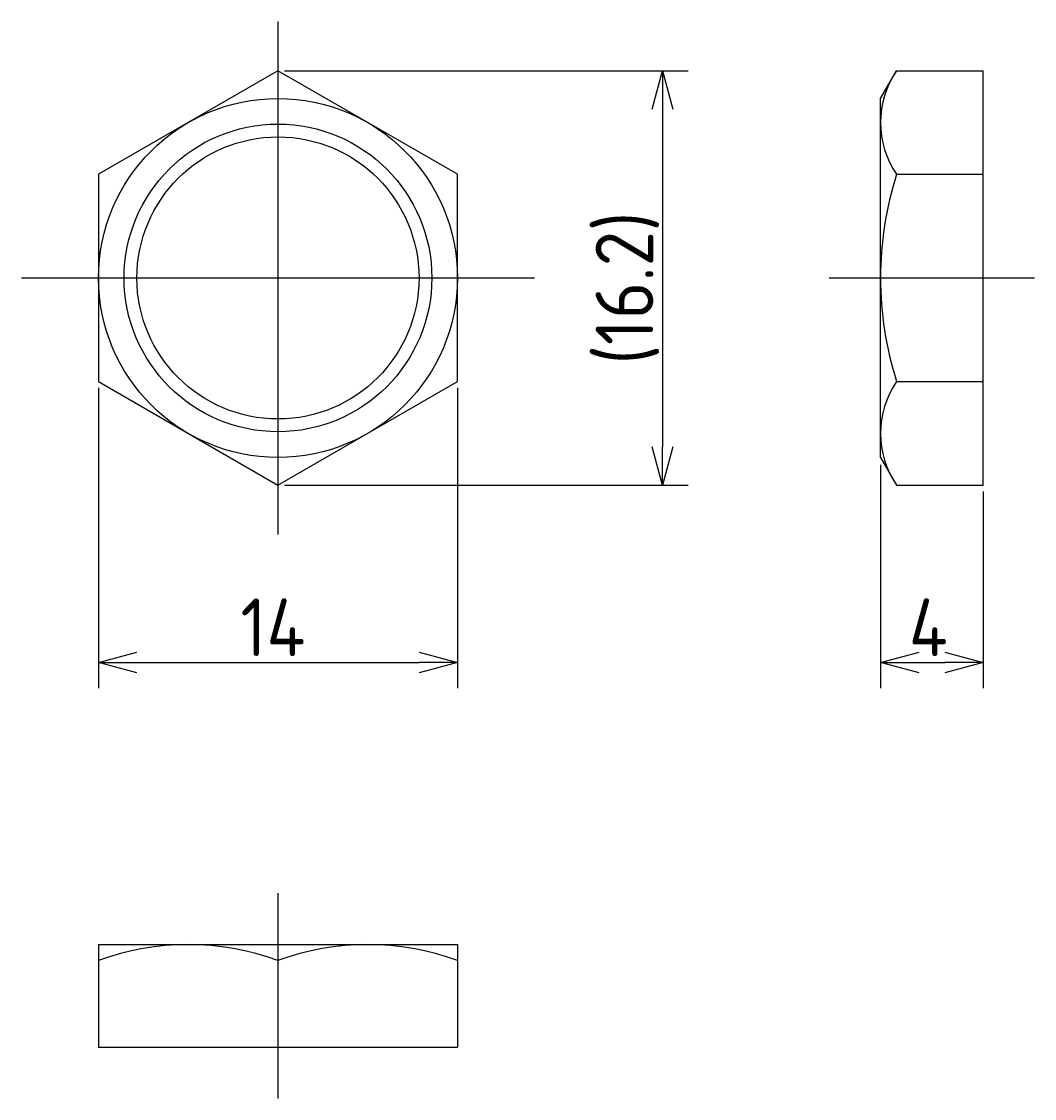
# Model space of a CAD drawing. Extents: x 191.7 to 231.2, y 132.5 to 174.5.
import ezdxf

# ---------------------------------------------------------------- set-up
doc = ezdxf.new("R2010")
doc.units = 0
doc.linetypes.add('CENTER', pattern=[50.8, 31.75, -6.35, 6.35, -6.35])
doc.layers.get('0').update_dxf_attribs({"linetype": 'CONTINUOUS'})
doc.layers.get('DEFPOINTS').update_dxf_attribs({"linetype": 'CONTINUOUS'})
doc.layers.add('図形', color=7, linetype='CONTINUOUS')
doc.layers.add('寸法_文字', color=3, linetype='CONTINUOUS')
doc.layers.get('0').off()
doc.styles.add('DIMENSION', font='isocp.shx', dxfattribs={"bigfont": 'bigfont.shx'})
doc.dimstyles.get("Standard").update_dxf_attribs({"dimtxt": 0.18, "dimasz": 0.18, "dimexe": 0.18, "dimexo": 0.0625, "dimgap": 0.09, "dimtad": 0, "dimtih": 1, "dimtoh": 1, "dimzin": 0, "dimcen": 0.09, "dimazin": 3, "dimtfac": 1, "dimtofl": 0, "dimtmove": 0, "dimatfit": 3})

# ---------------------------------------------------------------- blocks, each defined once
blk = doc.blocks.new('_OPEN30')
at = {"color": 0, "linetype": 'BYBLOCK'}
for p, q in [((-1, 0.268), (0, 0)), ((0, 0), (-1, -0.268)), ((0, 0), (-1, 0))]:
    blk.add_line(p, q, dxfattribs=at)
blk = doc.blocks.new('*U4')
at = {"layer": '寸法_文字', "color": 3, "style": 'DIMENSION'}
blk.add_text('14', height=2.25, dxfattribs=at).set_placement((200.266, 149.736))
blk = doc.blocks.new('*D3')
at = {"layer": 'DEFPOINTS', "color": 0}
for p in [(194.728, 160.444), (208.728, 160.444), (208.728, 149.486)]:
    blk.add_point(p, dxfattribs=at)
at = {"layer": '寸法_文字', "color": 3}
for p, q in [((194.728, 160.194), (194.728, 148.486)), ((208.728, 160.194), (208.728, 148.486)), ((196.228, 149.486), (207.228, 149.486))]:
    blk.add_line(p, q, dxfattribs=at)
at = {"layer": '寸法_文字'}
blk.add_blockref('*U4', (0, 0), dxfattribs=at)
at = {"layer": '寸法_文字', "color": 3, "xscale": 1.5, "yscale": 1.5, "zscale": 1.5, "rotation": 180}
blk.add_blockref('_OPEN30', (194.728, 149.486), dxfattribs=at)
at = {"layer": '寸法_文字', "color": 3, "xscale": 1.5, "yscale": 1.5, "zscale": 1.5}
blk.add_blockref('_OPEN30', (208.728, 149.486), dxfattribs=at)
blk = doc.blocks.new('*U6')
at = {"layer": '寸法_文字', "color": 3, "style": 'DIMENSION'}
blk.add_text('(16.2)', height=2.25, rotation=90, dxfattribs=at).set_placement((216.366, 161.111))
blk = doc.blocks.new('*D5')
at = {"layer": 'DEFPOINTS', "color": 0}
for p in [(201.728, 172.569), (201.728, 156.403), (216.728, 156.403)]:
    blk.add_point(p, dxfattribs=at)
at = {"layer": '寸法_文字', "color": 3}
for p, q in [((201.978, 172.569), (217.728, 172.569)), ((216.728, 171.069), (216.728, 157.903)), ((201.978, 156.403), (217.728, 156.403))]:
    blk.add_line(p, q, dxfattribs=at)
at = {"layer": '寸法_文字', "color": 3, "xscale": 1.5, "yscale": 1.5, "zscale": 1.5}
for p, rotation in [((216.728, 172.569), 90), ((216.728, 156.403), 270)]:
    blk.add_blockref('_OPEN30', p, dxfattribs=dict(at, rotation=rotation))
at = {"layer": '寸法_文字'}
blk.add_blockref('*U6', (0, 0), dxfattribs=at)
blk = doc.blocks.new('*U8')
at = {"layer": '寸法_文字', "color": 3, "style": 'DIMENSION'}
blk.add_text('4', height=2.25, dxfattribs=at).set_placement((226.328, 149.736))
blk = doc.blocks.new('*D7')
at = {"layer": 'DEFPOINTS', "color": 0}
for p in [(225.228, 157.448), (229.228, 156.403), (229.228, 149.486)]:
    blk.add_point(p, dxfattribs=at)
at = {"layer": '寸法_文字', "color": 3}
for p, q in [((225.228, 157.198), (225.228, 148.486)), ((229.228, 156.153), (229.228, 148.486)), ((226.728, 149.486), (227.728, 149.486))]:
    blk.add_line(p, q, dxfattribs=at)
at = {"layer": '寸法_文字'}
blk.add_blockref('*U8', (0, 0), dxfattribs=at)
at = {"layer": '寸法_文字', "color": 3, "xscale": 1.5, "yscale": 1.5, "zscale": 1.5, "rotation": 180}
blk.add_blockref('_OPEN30', (225.228, 149.486), dxfattribs=at)
at = {"layer": '寸法_文字', "color": 3, "xscale": 1.5, "yscale": 1.5, "zscale": 1.5}
blk.add_blockref('_OPEN30', (229.228, 149.486), dxfattribs=at)

msp = doc.modelspace()

# ---------------------------------------------------------------- linework, layer by layer
at = {"layer": '図形', "color": 3, "linetype": 'CENTER'}
for p, q in [((201.728, 174.486), (201.728, 154.486)), ((191.728, 164.486), (211.728, 164.486)), ((223.228, 164.486), (231.228, 164.486)), ((201.728, 140.486), (201.728, 132.486))]:
    msp.add_line(p, q, dxfattribs=at)
at = {"layer": '図形'}
for p, q in [((201.728, 172.569), (194.728, 168.527)), ((208.728, 168.527), (201.728, 172.569)), ((225.228, 171.486), (225.854, 172.569)), ((225.854, 172.569), (229.228, 172.569)), ((229.228, 156.403), (229.228, 172.569)), ((225.228, 157.486), (225.228, 171.486)), ((194.728, 168.527), (194.728, 160.444)), ((208.728, 160.444), (208.728, 168.527)), ((225.854, 168.527), (229.228, 168.527)), ((194.728, 160.444), (201.728, 156.403)), ((201.728, 156.403), (208.728, 160.444)), ((225.854, 160.444), (229.228, 160.444)), ((225.228, 157.486), (225.854, 156.403)), ((225.854, 156.403), (229.228, 156.403)), ((194.728, 138.486), (208.728, 138.486)), ((194.728, 138.486), (194.728, 134.486)), ((208.728, 138.486), (208.728, 134.486)), ((201.728, 137.861), (201.728, 134.486)), ((194.728, 134.486), (208.728, 134.486))]:
    msp.add_line(p, q, dxfattribs=at)
for radius in [7, 5.5]:
    msp.add_circle((201.728, 164.486), radius, dxfattribs=at)
at = {"layer": '図形', "color": 3}
msp.add_circle((201.728, 164.486), 6, dxfattribs=at)
at = {"layer": '図形'}
for centre, radius, start, end in [((228.806, 170.548), 3.578, 145.6158, 214.3842), ((238.603, 164.486), 13.375, 162.412, 197.588), ((228.806, 158.424), 3.578, 145.6158, 214.3842), ((198.228, 128.376), 10.109, 69.7438, 110.2562), ((205.228, 128.376), 10.109, 69.7438, 110.2562)]:
    msp.add_arc(centre, radius, start, end, dxfattribs=at)

# ---------------------------------------------------------------- dimensions: what is measured, and where the dimension line sits
at = {"layer": '寸法_文字'}
dim = msp.add_linear_dim(base=(216.728, 156.403), p1=(201.728, 172.569), p2=(201.728, 156.403), angle=90, text='(<>)', dimstyle='Standard', override={"dimscale": 0.5, "dimdec": 1}, dxfattribs=at)
dim.commit()
dim.dimension.update_dxf_attribs({"geometry": '*D5', "text_midpoint": (216.728, 164.486), "dimtype": 128})
for base, p1, p2, picture, middle in [((208.728, 149.486), (194.728, 160.444), (208.728, 160.444), '*D3', (201.728, 149.486)), ((229.228, 149.486), (225.228, 157.448), (229.228, 156.403), '*D7', (227.228, 149.486))]:
    dim = msp.add_linear_dim(base=base, p1=p1, p2=p2, dimstyle='Standard', override={"dimscale": 0.5}, dxfattribs=at)
    dim.commit()
    dim.dimension.update_dxf_attribs({"geometry": picture, "text_midpoint": middle, "dimtype": 128})

doc.saveas('drawing.dxf')
